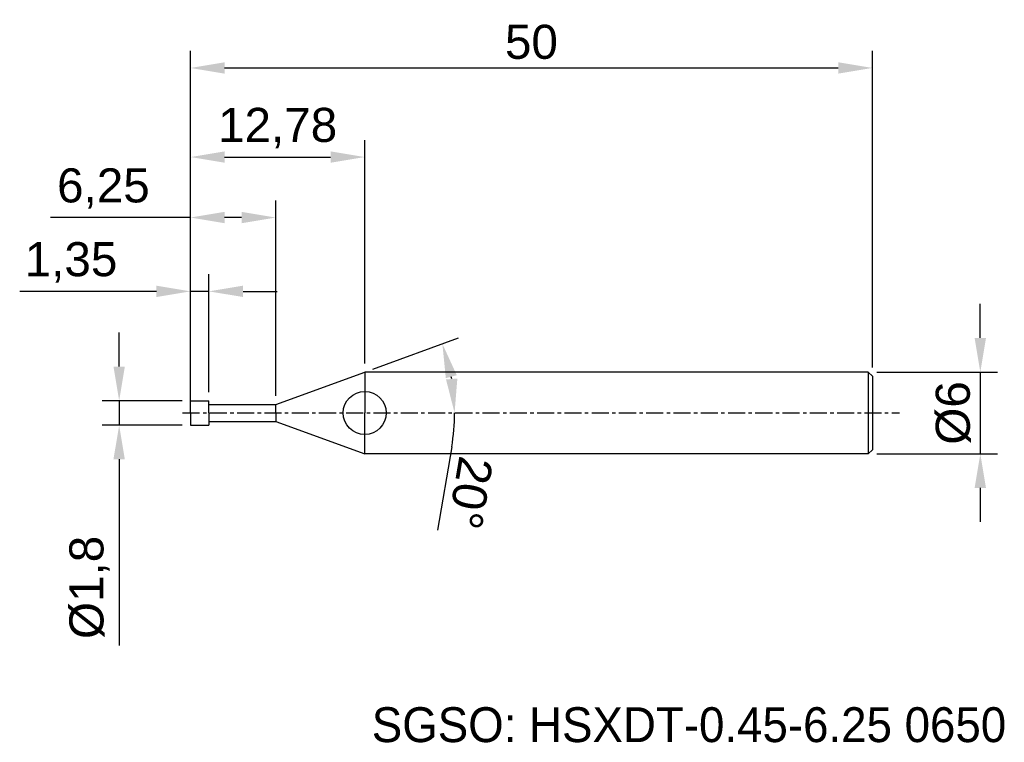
# Model space of a CAD drawing. Header units: millimetres. Extents: x 7881.4 to 7953.6, y 6079.1 to 6132.1.
import ezdxf
from ezdxf.enums import TextEntityAlignment as Align

# ---------------------------------------------------------------- set-up
doc = ezdxf.new("R2010")
doc.units = ezdxf.units.MM
doc.linetypes.add('CENTER', pattern=[2, 1.25, -0.25, 0.25, -0.25])
for name, color, linetype, lineweight in [('SK1', 4, 'Continuous', 25), ('SK4', 2, 'Continuous', 25), ('SK6', 5, 'Continuous', 25)]:
    doc.layers.add(name, color=color, linetype=linetype, lineweight=lineweight)
doc.styles.add('MS PGothic', font='txt')
doc.styles.get("Standard").update_dxf_attribs({"font": 'arial.ttf'})
doc.dimstyles.new('ISO-25', dxfattribs={"dimtxt": 2.5, "dimasz": 2.5, "dimexe": 1.25, "dimexo": 0.625, "dimtad": 1, "dimtxsty": 'Standard', "dimcen": 2.5, "dimadec": 0, "dimazin": 0, "dimtfac": 1, "dimtmove": 0, "dimatfit": 3, "dimfxl": 1, "dimarcsym": 0})

# ---------------------------------------------------------------- blocks, each defined once
blk = doc.blocks.new('*D27')
at = {"color": 0, "linetype": 'ByBlock', "lineweight": -2, "transparency": 16777216}
for p, q in [((7951.829, 6108.788), (7951.829, 6111.288)), ((7944.237, 6106.288), (7953.079, 6106.288)), ((7951.829, 6106.288), (7951.829, 6100.288)), ((7944.237, 6100.288), (7953.079, 6100.288)), ((7951.829, 6097.788), (7951.829, 6095.288))]:
    blk.add_line(p, q, dxfattribs=at)
at = {"color": 0, "linetype": 'ByBlock', "transparency": 16777216}
for points in [[(7951.412, 6108.788), (7952.246, 6108.788), (7951.829, 6106.288)], [(7951.412, 6097.788), (7952.246, 6097.788), (7951.829, 6100.288)]]:
    blk.add_solid(points, dxfattribs=at)
at = {"layer": 'Defpoints', "color": 0, "linetype": 'ByBlock', "transparency": 16777216}
for p in [(7943.612, 6106.288), (7943.612, 6100.288), (7951.829, 6100.288)]:
    blk.add_point(p, dxfattribs=at)
at = {"color": 0, "linetype": 'ByBlock', "transparency": 16777216, "insert": (7949.858, 6103.288), "char_height": 2.5, "attachment_point": 5, "rotation": 90}
blk.add_mtext('{\\fArial|b0|i0|c134|p34;%%C}6', dxfattribs=at)
blk = doc.blocks.new('*D32')
at = {"color": 0, "linetype": 'ByBlock', "lineweight": -2, "transparency": 16777216}
for p, q in [((7893.912, 6103.913), (7893.912, 6129.848)), ((7943.912, 6106.613), (7943.912, 6129.848)), ((7896.412, 6128.598), (7941.412, 6128.598))]:
    blk.add_line(p, q, dxfattribs=at)
at = {"color": 0, "linetype": 'ByBlock', "transparency": 16777216}
for points in [[(7896.412, 6129.014), (7896.412, 6128.181), (7893.912, 6128.598)], [(7941.412, 6129.014), (7941.412, 6128.181), (7943.912, 6128.598)]]:
    blk.add_solid(points, dxfattribs=at)
at = {"layer": 'Defpoints', "color": 0, "linetype": 'ByBlock', "transparency": 16777216}
for p in [(7943.912, 6128.598), (7943.912, 6105.988), (7893.912, 6103.288)]:
    blk.add_point(p, dxfattribs=at)
at = {"color": 0, "linetype": 'ByBlock', "transparency": 16777216, "insert": (7918.912, 6130.499), "char_height": 2.5, "attachment_point": 5}
blk.add_mtext('50', dxfattribs=at)
blk = doc.blocks.new('*D38')
at = {"color": 0, "linetype": 'ByBlock', "lineweight": -2, "transparency": 16777216}
for p, q in [((7893.912, 6104.813), (7893.912, 6113.458)), ((7895.262, 6104.813), (7895.262, 6113.458)), ((7891.412, 6112.208), (7881.384, 6112.208)), ((7895.262, 6112.208), (7893.912, 6112.208)), ((7897.762, 6112.208), (7900.262, 6112.208))]:
    blk.add_line(p, q, dxfattribs=at)
at = {"color": 0, "linetype": 'ByBlock', "transparency": 16777216}
for points in [[(7891.412, 6112.625), (7891.412, 6111.792), (7893.912, 6112.208)], [(7897.762, 6112.625), (7897.762, 6111.792), (7895.262, 6112.208)]]:
    blk.add_solid(points, dxfattribs=at)
at = {"layer": 'Defpoints', "color": 0, "linetype": 'ByBlock', "transparency": 16777216}
for p in [(7893.912, 6112.208), (7893.912, 6104.188), (7895.262, 6104.188)]:
    blk.add_point(p, dxfattribs=at)
at = {"color": 0, "linetype": 'ByBlock', "transparency": 16777216, "insert": (7885.148, 6114.336), "char_height": 2.5, "attachment_point": 5}
blk.add_mtext('1,35', dxfattribs=at)
blk = doc.blocks.new('*D39')
at = {"color": 0, "linetype": 'ByBlock', "lineweight": -2, "transparency": 16777216}
for p, q in [((7893.912, 6104.813), (7893.912, 6118.873)), ((7900.162, 6104.538), (7900.162, 6118.873)), ((7893.912, 6117.623), (7883.635, 6117.623)), ((7897.662, 6117.623), (7896.412, 6117.623))]:
    blk.add_line(p, q, dxfattribs=at)
at = {"color": 0, "linetype": 'ByBlock', "transparency": 16777216}
for points in [[(7896.412, 6118.04), (7896.412, 6117.206), (7893.912, 6117.623)], [(7897.662, 6118.04), (7897.662, 6117.206), (7900.162, 6117.623)]]:
    blk.add_solid(points, dxfattribs=at)
at = {"layer": 'Defpoints', "color": 0, "linetype": 'ByBlock', "transparency": 16777216}
for p in [(7900.162, 6117.623), (7893.912, 6104.188), (7900.162, 6103.913)]:
    blk.add_point(p, dxfattribs=at)
at = {"color": 0, "linetype": 'ByBlock', "transparency": 16777216, "insert": (7887.523, 6119.75), "char_height": 2.5, "attachment_point": 5}
blk.add_mtext('6,25', dxfattribs=at)
blk = doc.blocks.new('*D40')
at = {"color": 0, "linetype": 'ByBlock', "lineweight": -2, "transparency": 16777216}
for p, q in [((7893.912, 6104.813), (7893.912, 6123.311)), ((7906.687, 6106.913), (7906.687, 6123.311)), ((7896.412, 6122.061), (7904.187, 6122.061))]:
    blk.add_line(p, q, dxfattribs=at)
at = {"color": 0, "linetype": 'ByBlock', "transparency": 16777216}
for points in [[(7896.412, 6122.477), (7896.412, 6121.644), (7893.912, 6122.061)], [(7904.187, 6122.477), (7904.187, 6121.644), (7906.687, 6122.061)]]:
    blk.add_solid(points, dxfattribs=at)
at = {"layer": 'Defpoints', "color": 0, "linetype": 'ByBlock', "transparency": 16777216}
for p in [(7906.687, 6122.061), (7906.687, 6106.288), (7893.912, 6104.188)]:
    blk.add_point(p, dxfattribs=at)
at = {"color": 0, "linetype": 'ByBlock', "transparency": 16777216, "insert": (7900.299, 6124.188), "char_height": 2.5, "attachment_point": 5}
blk.add_mtext('12,78', dxfattribs=at)
blk = doc.blocks.new('*D42')
at = {"color": 0, "linetype": 'ByBlock', "lineweight": -2, "transparency": 16777216}
for p, q in [((7888.679, 6106.688), (7888.679, 6109.188)), ((7893.287, 6104.188), (7887.429, 6104.188)), ((7888.679, 6104.188), (7888.679, 6102.388)), ((7893.287, 6102.388), (7887.429, 6102.388)), ((7888.679, 6099.888), (7888.679, 6086.225))]:
    blk.add_line(p, q, dxfattribs=at)
at = {"color": 0, "linetype": 'ByBlock', "transparency": 16777216}
for points in [[(7888.262, 6106.688), (7889.095, 6106.688), (7888.679, 6104.188)], [(7888.262, 6099.888), (7889.095, 6099.888), (7888.679, 6102.388)]]:
    blk.add_solid(points, dxfattribs=at)
at = {"layer": 'Defpoints', "color": 0, "linetype": 'ByBlock', "transparency": 16777216}
for p in [(7888.679, 6104.188), (7893.912, 6104.188), (7893.912, 6102.388)]:
    blk.add_point(p, dxfattribs=at)
at = {"color": 0, "linetype": 'ByBlock', "transparency": 16777216, "insert": (7886.51, 6090.488), "char_height": 2.5, "attachment_point": 5, "rotation": 90}
blk.add_mtext('%%C1,8', dxfattribs=at)
blk = doc.blocks.new('*D43')
at = {"color": 0, "linetype": 'ByBlock', "lineweight": -2, "transparency": 16777216}
for p, q in [((7907.274, 6106.502), (7913.556, 6108.788)), ((7913.065, 6100.797), (7912.024, 6094.688))]:
    blk.add_line(p, q, dxfattribs=at)
for start, end in [(9.66939, 10.33061), (350.33061, 0)]:
    blk.add_arc((7898.444, 6103.288), 14.831, start, end, dxfattribs=at)
at = {"color": 0, "linetype": 'ByBlock', "transparency": 16777216}
for points in [[(7912.633, 6105.839), (7913.437, 6106.057), (7912.381, 6108.361)], [(7913.48, 6105.814), (7912.65, 6105.744), (7913.276, 6103.288)]]:
    blk.add_solid(points, dxfattribs=at)
at = {"layer": 'Defpoints', "color": 0, "linetype": 'ByBlock', "transparency": 16777216}
for p in [(7912.876, 6106.708), (7906.687, 6106.288), (7900.162, 6103.913), (7893.331, 6103.288), (7945.909, 6103.288)]:
    blk.add_point(p, dxfattribs=at)
at = {"color": 0, "linetype": 'ByBlock', "transparency": 16777216, "insert": (7914.419, 6097.423), "char_height": 2.5, "attachment_point": 5, "rotation": 260.33061}
blk.add_mtext('20°', dxfattribs=at)

msp = doc.modelspace()

# ---------------------------------------------------------------- linework, layer by layer
at = {"color": 4, "linetype": 'ByBlock'}
for p, q in [((7900.162, 6103.913), (7906.687, 6106.288)), ((7906.687, 6106.288), (7906.687, 6103.288)), ((7893.912, 6103.288), (7893.912, 6104.188)), ((7893.912, 6104.188), (7895.262, 6104.188)), ((7895.262, 6103.288), (7895.262, 6104.188)), ((7895.262, 6103.913), (7900.162, 6103.913)), ((7900.162, 6103.288), (7900.162, 6103.913)), ((7893.912, 6103.288), (7893.912, 6102.388)), ((7895.262, 6103.288), (7895.262, 6102.388)), ((7900.162, 6103.288), (7900.162, 6102.663)), ((7906.687, 6100.288), (7906.687, 6103.288)), ((7893.912, 6102.388), (7895.262, 6102.388)), ((7895.262, 6102.663), (7900.162, 6102.663)), ((7900.162, 6102.663), (7906.687, 6100.288))]:
    msp.add_line(p, q, dxfattribs=at)
msp.add_circle((7906.687, 6103.288), 1.581, dxfattribs=at)
at = {"layer": 'SK1', "linetype": 'Continuous'}
for p, q in [((7943.612, 6106.288), (7906.687, 6106.288)), ((7943.612, 6106.288), (7943.912, 6105.988)), ((7943.612, 6106.288), (7943.612, 6100.288)), ((7943.912, 6105.988), (7943.912, 6100.588)), ((7943.612, 6100.288), (7906.687, 6100.288)), ((7943.912, 6100.588), (7943.612, 6100.288))]:
    msp.add_line(p, q, dxfattribs=at)
at = {"layer": 'SK4', "linetype": 'CENTER'}
msp.add_line((7893.331, 6103.288), (7945.909, 6103.288), dxfattribs=at)

# ---------------------------------------------------------------- texts
at = {"layer": 'SK6', "color": 5, "linetype": 'Continuous', "style": 'MS PGothic'}
msp.add_text('SGSO: HSXDT-0.45-6.25 0650', height=2.55961, dxfattribs=at).set_placement((7907.202, 6078.369), align=Align.BOTTOM_LEFT)

# ---------------------------------------------------------------- dimensions: what is measured, and where the dimension line sits
at = {"linetype": 'ByBlock'}
for base, p1, p2, picture, middle in [((7943.912, 6128.598), (7893.912, 6103.288), (7943.912, 6105.988), '*D32', (7918.912, 6130.499)), ((7906.6869, 6122.0608), (7893.9116, 6104.1882), (7906.6869, 6106.2882), '*D40', (7900.2993, 6124.1882)), ((7893.912, 6112.208), (7895.262, 6104.188), (7893.912, 6104.188), '*D38', (7885.148, 6114.336))]:
    dim = msp.add_linear_dim(base=base, p1=p1, p2=p2, dimstyle='ISO-25', dxfattribs=at)
    dim.commit()
    dim.dimension.update_dxf_attribs({"geometry": picture, "text_midpoint": middle})
dim = msp.add_linear_dim(base=(7900.162, 6117.623), p1=(7893.912, 6104.188), p2=(7900.162, 6103.913), dimstyle='ISO-25', dxfattribs=at)
dim.commit()
dim.dimension.update_dxf_attribs({"geometry": '*D39', "text_midpoint": (7887.523, 6117.623), "dimtype": 160})
dim = msp.add_linear_dim(base=(7951.829, 6100.288), p1=(7943.612, 6106.288), p2=(7943.612, 6100.288), angle=90, text='{\\fArial|b0|i0|c134|p34;%%C}<>', dimstyle='ISO-25', dxfattribs=at)
dim.commit()
dim.dimension.update_dxf_attribs({"geometry": '*D27', "text_midpoint": (7949.858, 6103.288)})
dim = msp.add_linear_dim(base=(7888.679, 6104.188), p1=(7893.912, 6102.388), p2=(7893.912, 6104.188), angle=90, text='%%C<>', dimstyle='ISO-25', dxfattribs=at)
dim.commit()
dim.dimension.update_dxf_attribs({"geometry": '*D42', "text_midpoint": (7888.679, 6090.488), "dimtype": 160})
dim = msp.add_angular_dim_2l(base=(7912.876, 6106.708), line1=((7893.331, 6103.288), (7945.909, 6103.288)), line2=((7900.162, 6103.913), (7906.687, 6106.288)), dimstyle='ISO-25', dxfattribs=at)
dim.commit()
dim.dimension.update_dxf_attribs({"geometry": '*D43', "text_midpoint": (7914.419, 6097.423)})

doc.saveas('drawing.dxf')
